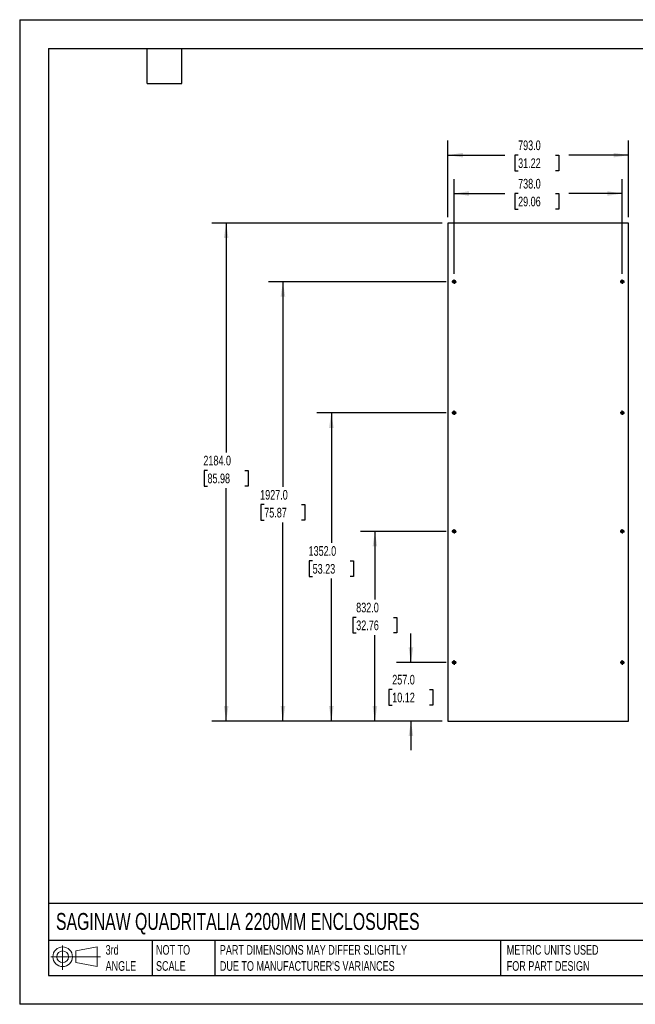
# Model space of a CAD drawing. Header units: millimetres. Extents: x 0 to 5588, y 0 to 4318.
# Tile 1 of 2: x 0 to 2701, y 0 to 4318. Entities that reach past the tile are written whole.
import ezdxf

# ---------------------------------------------------------------- set-up
doc = ezdxf.new("R2010")
doc.units = ezdxf.units.MM
doc.header["$LTSCALE"] = 20
doc.layers.add('DIMENSIONS', color=140, linetype='Continuous', lineweight=25)
doc.layers.add('TEXT', color=140, linetype='Continuous', lineweight=25)
doc.styles.add('SLDTEXTSTYLE0', font='TXT', dxfattribs={"width": 0.7})
doc.dimstyles.new('SLDDIMSTYLE0', dxfattribs={"dimtxt": 43.160156, "dimasz": 66.04, "dimexe": 0, "dimexo": 0.0625, "dimgap": 10.790039, "dimtad": 0, "dimtih": 1, "dimtoh": 1, "dimdec": 1, "dimrnd": 1e-09, "dimzin": 4, "dimdsep": 46, "dimtxsty": 'SLDTEXTSTYLE0', "dimsah": 1, "dimcen": 0.09, "dimadec": 0, "dimazin": 1, "dimtfac": 1, "dimtdec": 1, "dimtofl": 0, "dimtmove": 0, "dimatfit": 3, "dimfxl": 0, "dimfrac": 2, "dimtolj": 1, "dimtzin": 12, "dimarcsym": 0})
doc.dimstyles.new('SLDDIMSTYLE1', dxfattribs={"dimtxt": 43.160156, "dimasz": 66.04, "dimexe": 0, "dimexo": 0.0625, "dimgap": 10.790039, "dimtad": 0, "dimtih": 1, "dimtoh": 1, "dimdec": 1, "dimrnd": 1e-09, "dimzin": 4, "dimdsep": 46, "dimtxsty": 'SLDTEXTSTYLE0', "dimsah": 1, "dimcen": 0.09, "dimadec": 0, "dimazin": 1, "dimtfac": 1, "dimtdec": 1, "dimtmove": 0, "dimatfit": 0, "dimfxl": 0, "dimfrac": 2, "dimtolj": 1, "dimtzin": 12, "dimarcsym": 0})

# ---------------------------------------------------------------- blocks, each defined once
blk = doc.blocks.new('Block11')
at = {"color": 7, "linetype": 'Continuous', "lineweight": 18}
for p, q in [((51.8, 106.2), (51.8, 0)), ((109.6, 83.3), (203.5, 100.6)), ((203.5, 100.6), (203.5, 14.6)), ((0, 57.6), (217.5, 57.6)), ((109.6, 31.9), (109.6, 83.3)), ((109.6, 31.9), (203.5, 14.6))]:
    blk.add_line(p, q, dxfattribs=at)
for radius in [43, 25.7]:
    blk.add_circle((51.8, 57.6), radius, dxfattribs=at)
blk = doc.blocks.new('Block12')
at = {"color": 7, "linetype": 'Continuous'}
blk.add_blockref('Block11', (0, 0), dxfattribs=at)
blk = doc.blocks.new('_D')
at = {"layer": 'DIMENSIONS'}
for p, q in [((1906.2, 3204), (1906.2, 3619.3)), ((2644.2, 3204), (2644.2, 3619.3)), ((1906.2, 3555.8), (2128.4, 3555.8)), ((2186.9, 3555.8), (2172.4, 3555.8)), ((2172.4, 3555.8), (2172.4, 3487.2)), ((2351, 3555.8), (2365.5, 3555.8)), ((2365.5, 3555.8), (2365.5, 3487.2)), ((2644.2, 3555.8), (2409.5, 3555.8)), ((2172.4, 3487.2), (2186.9, 3487.2)), ((2365.5, 3487.2), (2351, 3487.2))]:
    blk.add_line(p, q, dxfattribs=at)
for points in [[(1906.2, 3555.8), (1972.2, 3545.6), (1972.2, 3566)], [(2644.2, 3555.8), (2578.1, 3566), (2578.1, 3545.6)]]:
    blk.add_solid(points, dxfattribs=at)
at = {"layer": 'DIMENSIONS', "char_height": 42.33, "attachment_point": 1, "style": 'SLDTEXTSTYLE0'}
for s, insert in [('738.0', (2186.9, 3620)), ('29.06', (2186.9, 3541.8))]:
    blk.add_mtext(s, dxfattribs=dict(at, insert=insert))
blk = doc.blocks.new('_D_1')
at = {"layer": 'DIMENSIONS'}
for p, q in [((1878.7, 3451.4), (1878.7, 3787.6)), ((2671.7, 3451.4), (2671.7, 3787.6)), ((1878.7, 3724.1), (2128.4, 3724.1)), ((2186.9, 3724.1), (2172.4, 3724.1)), ((2172.4, 3724.1), (2172.4, 3655.5)), ((2351, 3724.1), (2365.5, 3724.1)), ((2365.5, 3724.1), (2365.5, 3655.5)), ((2671.7, 3724.1), (2409.5, 3724.1)), ((2172.4, 3655.5), (2186.9, 3655.5)), ((2365.5, 3655.5), (2351, 3655.5))]:
    blk.add_line(p, q, dxfattribs=at)
for points in [[(1878.7, 3724.1), (1944.7, 3713.9), (1944.7, 3734.2)], [(2671.7, 3724.1), (2605.6, 3734.2), (2605.6, 3713.9)]]:
    blk.add_solid(points, dxfattribs=at)
at = {"layer": 'DIMENSIONS', "char_height": 42.33, "attachment_point": 1, "style": 'SLDTEXTSTYLE0'}
for s, insert in [('793.0', (2186.9, 3788.3)), ('31.22', (2186.9, 3710))]:
    blk.add_mtext(s, dxfattribs=dict(at, insert=insert))
blk = doc.blocks.new('_D_2')
at = {"layer": 'DIMENSIONS'}
for p, q in [((1716.7, 1499), (1716.7, 1626)), ((1871.2, 1499), (1653.2, 1499)), ((1634.6, 1380.8), (1620.1, 1380.8)), ((1620.1, 1380.8), (1620.1, 1312.2)), ((1798.8, 1380.8), (1813.3, 1380.8)), ((1813.3, 1380.8), (1813.3, 1312.2)), ((1620.1, 1312.2), (1634.6, 1312.2)), ((1813.3, 1312.2), (1798.8, 1312.2)), ((1853.3, 1242), (1653.2, 1242)), ((1716.7, 1242), (1716.7, 1115))]:
    blk.add_line(p, q, dxfattribs=at)
for points in [[(1716.7, 1499), (1726.9, 1565.1), (1706.5, 1565.1)], [(1716.7, 1242), (1706.5, 1176), (1726.9, 1176)]]:
    blk.add_solid(points, dxfattribs=at)
at = {"layer": 'DIMENSIONS', "char_height": 42.33, "attachment_point": 1, "style": 'SLDTEXTSTYLE0'}
for s, insert in [('257.0', (1634.6, 1445)), ('10.12', (1634.6, 1366.8))]:
    blk.add_mtext(s, dxfattribs=dict(at, insert=insert))
blk = doc.blocks.new('_D_3')
at = {"layer": 'DIMENSIONS'}
for p, q in [((1871.2, 2074), (1495.2, 2074)), ((1558.7, 2074), (1558.7, 1775.3)), ((1476.6, 1697.1), (1462.1, 1697.1)), ((1462.1, 1697.1), (1462.1, 1628.5)), ((1640.8, 1697.1), (1655.3, 1697.1)), ((1655.3, 1697.1), (1655.3, 1628.5)), ((1462.1, 1628.5), (1476.6, 1628.5)), ((1558.7, 1242), (1558.7, 1618.8)), ((1655.3, 1628.5), (1640.8, 1628.5)), ((1853.3, 1242), (1495.2, 1242))]:
    blk.add_line(p, q, dxfattribs=at)
for points in [[(1558.7, 2074), (1548.5, 2008), (1568.8, 2008)], [(1558.7, 1242), (1568.8, 1308.1), (1548.5, 1308.1)]]:
    blk.add_solid(points, dxfattribs=at)
at = {"layer": 'DIMENSIONS', "char_height": 42.33, "attachment_point": 1, "style": 'SLDTEXTSTYLE0'}
for s, insert in [('832.0', (1476.6, 1761.3)), ('32.76', (1476.6, 1683.1))]:
    blk.add_mtext(s, dxfattribs=dict(at, insert=insert))
blk = doc.blocks.new('_D_4')
at = {"layer": 'DIMENSIONS'}
for p, q in [((1871.2, 2594), (1304, 2594)), ((1367.5, 2594), (1367.5, 2023.3)), ((1285.4, 1945), (1270.9, 1945)), ((1270.9, 1945), (1270.9, 1876.4)), ((1449.6, 1945), (1464.1, 1945)), ((1464.1, 1945), (1464.1, 1876.4)), ((1270.9, 1876.4), (1285.4, 1876.4)), ((1367.5, 1242), (1367.5, 1866.8)), ((1464.1, 1876.4), (1449.6, 1876.4)), ((1853.3, 1242), (1304, 1242))]:
    blk.add_line(p, q, dxfattribs=at)
for points in [[(1367.5, 2594), (1357.3, 2528), (1377.7, 2528)], [(1367.5, 1242), (1377.7, 1308.1), (1357.3, 1308.1)]]:
    blk.add_solid(points, dxfattribs=at)
at = {"layer": 'DIMENSIONS', "char_height": 42.33, "attachment_point": 1, "style": 'SLDTEXTSTYLE0'}
for s, insert in [('1352.0', (1267.5, 2009.3)), ('53.23', (1285.4, 1931))]:
    blk.add_mtext(s, dxfattribs=dict(at, insert=insert))
blk = doc.blocks.new('_D_5')
at = {"layer": 'DIMENSIONS'}
for p, q in [((1871.2, 3169), (1091.6, 3169)), ((1155.1, 3169), (1155.1, 2269.7)), ((1073, 2191.4), (1058.6, 2191.4)), ((1058.6, 2191.4), (1058.6, 2122.8)), ((1237.2, 2191.4), (1251.7, 2191.4)), ((1251.7, 2191.4), (1251.7, 2122.8)), ((1058.6, 2122.8), (1073, 2122.8)), ((1251.7, 2122.8), (1237.2, 2122.8)), ((1155.1, 1242), (1155.1, 2113.1)), ((1853.3, 1242), (1091.6, 1242))]:
    blk.add_line(p, q, dxfattribs=at)
for points in [[(1155.1, 3169), (1145, 3103), (1165.3, 3103)], [(1155.1, 1242), (1165.3, 1308.1), (1145, 1308.1)]]:
    blk.add_solid(points, dxfattribs=at)
at = {"layer": 'DIMENSIONS', "char_height": 42.33, "attachment_point": 1, "style": 'SLDTEXTSTYLE0'}
for s, insert in [('1927.0', (1055.1, 2255.6)), ('75.87', (1073, 2177.4))]:
    blk.add_mtext(s, dxfattribs=dict(at, insert=insert))
blk = doc.blocks.new('_D_6')
at = {"layer": 'DIMENSIONS'}
for p, q in [((1853.3, 3426), (842.5, 3426)), ((906, 3426), (906, 2419.9)), ((823.9, 2341.6), (809.4, 2341.6)), ((809.4, 2341.6), (809.4, 2273)), ((988.1, 2341.6), (1002.6, 2341.6)), ((1002.6, 2341.6), (1002.6, 2273)), ((809.4, 2273), (823.9, 2273)), ((906, 1242), (906, 2263.4)), ((1002.6, 2273), (988.1, 2273)), ((1853.3, 1242), (842.5, 1242))]:
    blk.add_line(p, q, dxfattribs=at)
for points in [[(906, 3426), (895.8, 3360), (916.2, 3360)], [(906, 1242), (916.2, 1308.1), (895.8, 1308.1)]]:
    blk.add_solid(points, dxfattribs=at)
at = {"layer": 'DIMENSIONS', "char_height": 42.33, "attachment_point": 1, "style": 'SLDTEXTSTYLE0'}
for s, insert in [('2184.0', (806, 2405.8)), ('85.98', (823.9, 2327.6))]:
    blk.add_mtext(s, dxfattribs=dict(at, insert=insert))
blk = doc.blocks.new('SW_CENTERMARKSYMBOL_0')
at = {"layer": 'DIMENSIONS', "color": 0}
for p, q in [((-5.08, 0), (-9.54, 0)), ((0, 0), (-2.54, 0)), ((0, 5.08), (0, 9.54)), ((0, 0), (0, 2.54)), ((0, 0), (0, -2.54)), ((0, 0), (2.54, 0)), ((5.08, 0), (9.54, 0)), ((0, -5.08), (0, -9.54))]:
    blk.add_line(p, q, dxfattribs=at)
blk = doc.blocks.new('SW_CENTERMARKSYMBOL_1')
at = {"layer": 'DIMENSIONS', "color": 0}
for p, q in [((-5.08, 0), (-9.54, 0)), ((0, 0), (-2.54, 0)), ((0, 5.08), (0, 9.54)), ((0, 0), (0, 2.54)), ((0, 0), (0, -2.54)), ((0, 0), (2.54, 0)), ((5.08, 0), (9.54, 0)), ((0, -5.08), (0, -9.54))]:
    blk.add_line(p, q, dxfattribs=at)
blk = doc.blocks.new('SW_CENTERMARKSYMBOL_2')
at = {"layer": 'DIMENSIONS', "color": 0}
for p, q in [((-5.08, 0), (-9.54, 0)), ((0, 0), (-2.54, 0)), ((0, 5.08), (0, 9.54)), ((0, 0), (0, 2.54)), ((0, 0), (0, -2.54)), ((0, 0), (2.54, 0)), ((5.08, 0), (9.54, 0)), ((0, -5.08), (0, -9.54))]:
    blk.add_line(p, q, dxfattribs=at)
blk = doc.blocks.new('SW_CENTERMARKSYMBOL_3')
at = {"layer": 'DIMENSIONS', "color": 0}
for p, q in [((-5.08, 0), (-9.54, 0)), ((0, 0), (-2.54, 0)), ((0, 5.08), (0, 9.54)), ((0, 0), (0, 2.54)), ((0, 0), (0, -2.54)), ((0, 0), (2.54, 0)), ((5.08, 0), (9.54, 0)), ((0, -5.08), (0, -9.54))]:
    blk.add_line(p, q, dxfattribs=at)
blk = doc.blocks.new('SW_CENTERMARKSYMBOL_4')
at = {"layer": 'DIMENSIONS', "color": 0}
for p, q in [((-5.08, 0), (-9.54, 0)), ((0, 0), (-2.54, 0)), ((0, 5.08), (0, 9.54)), ((0, 0), (0, 2.54)), ((0, 0), (0, -2.54)), ((0, 0), (2.54, 0)), ((5.08, 0), (9.54, 0)), ((0, -5.08), (0, -9.54))]:
    blk.add_line(p, q, dxfattribs=at)
blk = doc.blocks.new('SW_CENTERMARKSYMBOL_5')
at = {"layer": 'DIMENSIONS', "color": 0}
for p, q in [((-5.08, 0), (-9.54, 0)), ((0, 0), (-2.54, 0)), ((0, 5.08), (0, 9.54)), ((0, 0), (0, 2.54)), ((0, 0), (0, -2.54)), ((0, 0), (2.54, 0)), ((5.08, 0), (9.54, 0)), ((0, -5.08), (0, -9.54))]:
    blk.add_line(p, q, dxfattribs=at)
blk = doc.blocks.new('SW_CENTERMARKSYMBOL_6')
at = {"layer": 'DIMENSIONS', "color": 0}
for p, q in [((-5.08, 0), (-9.54, 0)), ((0, 0), (-2.54, 0)), ((0, 5.08), (0, 9.54)), ((0, 0), (0, 2.54)), ((0, 0), (0, -2.54)), ((0, 0), (2.54, 0)), ((5.08, 0), (9.54, 0)), ((0, -5.08), (0, -9.54))]:
    blk.add_line(p, q, dxfattribs=at)
blk = doc.blocks.new('SW_CENTERMARKSYMBOL_7')
at = {"layer": 'DIMENSIONS', "color": 0}
for p, q in [((-5.08, 0), (-9.54, 0)), ((0, 0), (-2.54, 0)), ((0, 5.08), (0, 9.54)), ((0, 0), (0, 2.54)), ((0, 0), (0, -2.54)), ((0, 0), (2.54, 0)), ((5.08, 0), (9.54, 0)), ((0, -5.08), (0, -9.54))]:
    blk.add_line(p, q, dxfattribs=at)

msp = doc.modelspace()

# ---------------------------------------------------------------- linework, layer by layer
at = {"color": 7, "linetype": 'Continuous'}
for p, q in [((0.05, 4318.05), (0.05, 0.05)), ((0.05, 4318.05), (5588.05, 4318.05)), ((5588.05, 0.05), (0.05, 0.05))]:
    msp.add_line(p, q, dxfattribs=at)
for p, q in [((2671.68, 3426.03), (1878.68, 3426.03)), ((1878.68, 3426.03), (1878.68, 1242.03)), ((2671.68, 1242.03), (2671.68, 3426.03)), ((1903.63, 3169.46), (1904.28, 3169.84)), ((1904.28, 3168.22), (1903.63, 3168.59)), ((1904.53, 3170.27), (1904.53, 3171.02)), ((1904.53, 3167.03), (1904.53, 3167.79)), ((1905.28, 3171.45), (1905.93, 3171.08)), ((1905.93, 3166.98), (1905.28, 3166.6)), ((1906.43, 3171.08), (1907.09, 3171.45)), ((1907.09, 3166.6), (1906.43, 3166.98)), ((1907.84, 3171.02), (1907.84, 3170.27)), ((1907.84, 3167.79), (1907.84, 3167.03)), ((1908.09, 3169.84), (1908.74, 3169.46)), ((1908.74, 3168.59), (1908.09, 3168.22)), ((2641.63, 3169.46), (2642.28, 3169.84)), ((2642.28, 3168.22), (2641.63, 3168.59)), ((2642.53, 3170.27), (2642.53, 3171.02)), ((2642.53, 3167.03), (2642.53, 3167.79)), ((2643.28, 3171.45), (2643.93, 3171.08)), ((2643.93, 3166.98), (2643.28, 3166.6)), ((2644.43, 3171.08), (2645.09, 3171.45)), ((2645.09, 3166.6), (2644.43, 3166.98)), ((2645.84, 3171.02), (2645.84, 3170.27)), ((2645.84, 3167.79), (2645.84, 3167.03)), ((2646.09, 3169.84), (2646.74, 3169.46)), ((2646.74, 3168.59), (2646.09, 3168.22)), ((1903.63, 2594.46), (1904.28, 2594.84)), ((1904.28, 2593.22), (1903.63, 2593.59)), ((1904.53, 2595.27), (1904.53, 2596.02)), ((1904.53, 2592.03), (1904.53, 2592.79)), ((1905.28, 2596.45), (1905.93, 2596.08)), ((1905.93, 2591.98), (1905.28, 2591.6)), ((1906.43, 2596.08), (1907.09, 2596.45)), ((1907.09, 2591.6), (1906.43, 2591.98)), ((1907.84, 2596.02), (1907.84, 2595.27)), ((1907.84, 2592.79), (1907.84, 2592.03)), ((1908.09, 2594.84), (1908.74, 2594.46)), ((1908.74, 2593.59), (1908.09, 2593.22)), ((2641.63, 2594.46), (2642.28, 2594.84)), ((2642.28, 2593.22), (2641.63, 2593.59)), ((2642.53, 2595.27), (2642.53, 2596.02)), ((2642.53, 2592.03), (2642.53, 2592.79)), ((2643.28, 2596.45), (2643.93, 2596.08)), ((2643.93, 2591.98), (2643.28, 2591.6)), ((2644.43, 2596.08), (2645.09, 2596.45)), ((2645.09, 2591.6), (2644.43, 2591.98)), ((2645.84, 2596.02), (2645.84, 2595.27)), ((2645.84, 2592.79), (2645.84, 2592.03)), ((2646.09, 2594.84), (2646.74, 2594.46)), ((2646.74, 2593.59), (2646.09, 2593.22)), ((1903.63, 2074.46), (1904.28, 2074.84)), ((1904.28, 2073.22), (1903.63, 2073.59)), ((1904.53, 2075.27), (1904.53, 2076.02)), ((1904.53, 2072.03), (1904.53, 2072.79)), ((1905.28, 2076.45), (1905.93, 2076.08)), ((1906.43, 2076.08), (1907.09, 2076.45)), ((1907.84, 2076.02), (1907.84, 2075.27)), ((1907.84, 2072.79), (1907.84, 2072.03)), ((1908.09, 2074.84), (1908.74, 2074.46)), ((1908.74, 2073.59), (1908.09, 2073.22)), ((2641.63, 2074.46), (2642.28, 2074.84)), ((2642.28, 2073.22), (2641.63, 2073.59)), ((2642.53, 2075.27), (2642.53, 2076.02)), ((2642.53, 2072.03), (2642.53, 2072.79)), ((2643.28, 2076.45), (2643.93, 2076.08)), ((2644.43, 2076.08), (2645.09, 2076.45)), ((2645.84, 2076.02), (2645.84, 2075.27)), ((2645.84, 2072.79), (2645.84, 2072.03)), ((2646.09, 2074.84), (2646.74, 2074.46)), ((2646.74, 2073.59), (2646.09, 2073.22)), ((1905.93, 2071.98), (1905.28, 2071.6)), ((1907.09, 2071.6), (1906.43, 2071.98)), ((2643.93, 2071.98), (2643.28, 2071.6)), ((2645.09, 2071.6), (2644.43, 2071.98)), ((1903.63, 1499.46), (1904.28, 1499.84)), ((1904.28, 1498.22), (1903.63, 1498.59)), ((1904.53, 1500.27), (1904.53, 1501.02)), ((1904.53, 1497.03), (1904.53, 1497.79)), ((1905.28, 1501.45), (1905.93, 1501.08)), ((1905.93, 1496.98), (1905.28, 1496.6)), ((1906.43, 1501.08), (1907.09, 1501.45)), ((1907.09, 1496.6), (1906.43, 1496.98)), ((1907.84, 1501.02), (1907.84, 1500.27)), ((1907.84, 1497.79), (1907.84, 1497.03)), ((1908.09, 1499.84), (1908.74, 1499.46)), ((1908.74, 1498.59), (1908.09, 1498.22)), ((2641.63, 1499.46), (2642.28, 1499.84)), ((2642.28, 1498.22), (2641.63, 1498.59)), ((2642.53, 1500.27), (2642.53, 1501.02)), ((2642.53, 1497.03), (2642.53, 1497.79)), ((2643.28, 1501.45), (2643.93, 1501.08)), ((2643.93, 1496.98), (2643.28, 1496.6)), ((2644.43, 1501.08), (2645.09, 1501.45)), ((2645.09, 1496.6), (2644.43, 1496.98)), ((2645.84, 1501.02), (2645.84, 1500.27)), ((2645.84, 1497.79), (2645.84, 1497.03)), ((2646.09, 1499.84), (2646.74, 1499.46)), ((2646.74, 1498.59), (2646.09, 1498.22)), ((1878.68, 1242.03), (2671.68, 1242.03))]:
    msp.add_line(p, q)
for centre, radius in [((1906.18, 3169.03), 7), ((1906.18, 3169.03), 3), ((2644.18, 3169.03), 7), ((2644.18, 3169.03), 3), ((1906.18, 2594.03), 7), ((1906.18, 2594.03), 3), ((2644.18, 2594.03), 7), ((2644.18, 2594.03), 3), ((1906.18, 2074.03), 7), ((1906.18, 2074.03), 3), ((2644.18, 2074.03), 7), ((2644.18, 2074.03), 3), ((1906.18, 1499.03), 7), ((1906.18, 1499.03), 3), ((2644.18, 1499.03), 7), ((2644.18, 1499.03), 3)]:
    msp.add_circle(centre, radius)
for centre, start, end in [((1903.88, 3169.03), 120, 240), ((1904.03, 3170.27), 300, 0), ((1904.03, 3167.79), 0, 60), ((1905.03, 3171.02), 60, 180), ((1905.03, 3167.03), 180, 300), ((1906.18, 3171.51), 240, 300), ((1906.18, 3166.55), 60, 120), ((1907.34, 3171.02), 0, 120), ((1907.34, 3167.03), 240, 0), ((1908.34, 3170.27), 180, 240), ((1908.34, 3167.79), 120, 180), ((1908.49, 3169.03), 300, 60), ((2641.88, 3169.03), 120, 240), ((2642.03, 3170.27), 300, 0), ((2642.03, 3167.79), 0, 60), ((2643.03, 3171.02), 60, 180), ((2643.03, 3167.03), 180, 300), ((2644.18, 3171.51), 240, 300), ((2644.18, 3166.55), 60, 120), ((2645.34, 3171.02), 0, 120), ((2645.34, 3167.03), 240, 0), ((2646.34, 3170.27), 180, 240), ((2646.34, 3167.79), 120, 180), ((2646.49, 3169.03), 300, 60), ((1903.88, 2594.03), 120, 240), ((1904.03, 2595.27), 300, 0), ((1904.03, 2592.79), 0, 60), ((1905.03, 2596.02), 60, 180), ((1905.03, 2592.03), 180, 300), ((1906.18, 2596.51), 240, 300), ((1906.18, 2591.55), 60, 120), ((1907.34, 2596.02), 0, 120), ((1907.34, 2592.03), 240, 0), ((1908.34, 2595.27), 180, 240), ((1908.34, 2592.79), 120, 180), ((1908.49, 2594.03), 300, 60), ((2641.88, 2594.03), 120, 240), ((2642.03, 2595.27), 300, 0), ((2642.03, 2592.79), 0, 60), ((2643.03, 2596.02), 60, 180), ((2643.03, 2592.03), 180, 300), ((2644.18, 2596.51), 240, 300), ((2644.18, 2591.55), 60, 120), ((2645.34, 2596.02), 0, 120), ((2645.34, 2592.03), 240, 0), ((2646.34, 2595.27), 180, 240), ((2646.34, 2592.79), 120, 180), ((2646.49, 2594.03), 300, 60), ((1903.88, 2074.03), 120, 240), ((1904.03, 2075.27), 300, 0), ((1904.03, 2072.79), 0, 60), ((1905.03, 2076.02), 60, 180), ((1906.18, 2076.51), 240, 300), ((1907.34, 2076.02), 0, 120), ((1908.34, 2075.27), 180, 240), ((1908.34, 2072.79), 120, 180), ((1908.49, 2074.03), 300, 60), ((2641.88, 2074.03), 120, 240), ((2642.03, 2075.27), 300, 0), ((2642.03, 2072.79), 0, 60), ((2643.03, 2076.02), 60, 180), ((2644.18, 2076.51), 240, 300), ((2645.34, 2076.02), 0, 120), ((2646.34, 2075.27), 180, 240), ((2646.34, 2072.79), 120, 180), ((2646.49, 2074.03), 300, 60), ((1905.03, 2072.03), 180, 300), ((1906.18, 2071.55), 60, 120), ((1907.34, 2072.03), 240, 0), ((2643.03, 2072.03), 180, 300), ((2644.18, 2071.55), 60, 120), ((2645.34, 2072.03), 240, 0), ((1903.88, 1499.03), 120, 240), ((1904.03, 1500.27), 300, 0), ((1904.03, 1497.79), 0, 60), ((1905.03, 1501.02), 60, 180), ((1905.03, 1497.03), 180, 300), ((1906.18, 1501.51), 240, 300), ((1906.18, 1496.55), 60, 120), ((1907.34, 1501.02), 0, 120), ((1907.34, 1497.03), 240, 0), ((1908.34, 1500.27), 180, 240), ((1908.34, 1497.79), 120, 180), ((1908.49, 1499.03), 300, 60), ((2641.88, 1499.03), 120, 240), ((2642.03, 1500.27), 300, 0), ((2642.03, 1497.79), 0, 60), ((2643.03, 1501.02), 60, 180), ((2643.03, 1497.03), 180, 300), ((2644.18, 1501.51), 240, 300), ((2644.18, 1496.55), 60, 120), ((2645.34, 1501.02), 0, 120), ((2645.34, 1497.03), 240, 0), ((2646.34, 1500.27), 180, 240), ((2646.34, 1497.79), 120, 180), ((2646.49, 1499.03), 300, 60)]:
    msp.add_arc(centre, 0.5, start, end)
at = {"layer": 'TEXT'}
for p, q in [((127, 4191), (5461, 4191)), ((127, 4191), (127, 127)), ((558.8, 4038.6), (558.8, 4191)), ((711.2, 4038.6), (711.2, 4191)), ((558.8, 4038.6), (711.2, 4038.6)), ((5461, 442.52), (127, 442.52)), ((5461, 279.4), (127, 279.4)), ((580.89, 279.4), (580.89, 127)), ((856.75, 279.4), (856.75, 127)), ((2109.68, 279.4), (2109.68, 127)), ((127, 127), (5461, 127))]:
    msp.add_line(p, q, dxfattribs=at)

# ---------------------------------------------------------------- block references
at = {"layer": 'DIMENSIONS'}
for name, p in [('SW_CENTERMARKSYMBOL_6', (1906.18, 3169.03)), ('SW_CENTERMARKSYMBOL_7', (2644.18, 3169.03)), ('SW_CENTERMARKSYMBOL_4', (1906.18, 2594.03)), ('SW_CENTERMARKSYMBOL_5', (2644.18, 2594.03)), ('SW_CENTERMARKSYMBOL_2', (1906.18, 2074.03)), ('SW_CENTERMARKSYMBOL_3', (2644.18, 2074.03)), ('SW_CENTERMARKSYMBOL_0', (1906.18, 1499.03)), ('SW_CENTERMARKSYMBOL_1', (2644.18, 1499.03))]:
    msp.add_blockref(name, p, dxfattribs=at)
at = {"layer": 'TEXT'}
msp.add_blockref('Block12', (136.76, 151.08), dxfattribs=at)

# ---------------------------------------------------------------- texts
at = {"layer": 'TEXT', "attachment_point": 1, "style": 'SLDTEXTSTYLE0'}
for s, insert, char_height in [('SAGINAW QUADRITALIA 2200MM ENCLOSURES', (159.31, 400.47), 74.0833), ('3rd^JANGLE', (377.01, 259.93), 42.333), ('NOT TO^JSCALE', (598.13, 259.93), 42.3333), ("PART DIMENSIONS MAY DIFFER SLIGHTLY ^JDUE TO MANUFACTURER'S VARIANCES", (878.25, 259.93), 42.3333), ('METRIC UNITS USED ^JFOR PART DESIGN', (2137.07, 259.93), 42.3333)]:
    msp.add_mtext(s, dxfattribs=dict(at, insert=insert, char_height=char_height))

# ---------------------------------------------------------------- dimensions: what is measured, and where the dimension line sits
at = {"layer": 'DIMENSIONS'}
for base, p1, p2, angle, dimstyle, picture, middle in [((1878.68, 3724.06), (2671.68, 3426.03), (1878.68, 3426.03), 0, 'SLDDIMSTYLE0', '_D_1', (2268.96, 3724.06)), ((1906.18, 3555.8), (2644.18, 3178.57), (1906.18, 3178.57), 0, 'SLDDIMSTYLE0', '_D', (2268.96, 3555.8)), ((906, 3426.03), (1878.68, 1242.03), (1878.68, 3426.03), 90, 'SLDDIMSTYLE0', '_D_6', (906, 2341.61)), ((1155.13, 3169.03), (1878.68, 1242.03), (1896.64, 3169.03), 90, 'SLDDIMSTYLE0', '_D_5', (1155.13, 2191.4)), ((1367.5, 2594.03), (1878.68, 1242.03), (1896.64, 2594.03), 90, 'SLDDIMSTYLE0', '_D_4', (1367.5, 1945.04)), ((1558.68, 2074.03), (1878.68, 1242.03), (1896.64, 2074.03), 90, 'SLDDIMSTYLE0', '_D_3', (1558.68, 1697.09)), ((1716.7, 1499.03), (1878.68, 1242.03), (1896.64, 1499.03), 90, 'SLDDIMSTYLE1', '_D_2', (1716.7, 1380.81))]:
    dim = msp.add_linear_dim(base=base, p1=p1, p2=p2, angle=angle, dimstyle=dimstyle, dxfattribs=at)
    dim.commit()
    dim.dimension.update_dxf_attribs({"geometry": picture, "text_midpoint": middle, "dimtype": 160})

doc.saveas('drawing.dxf')
